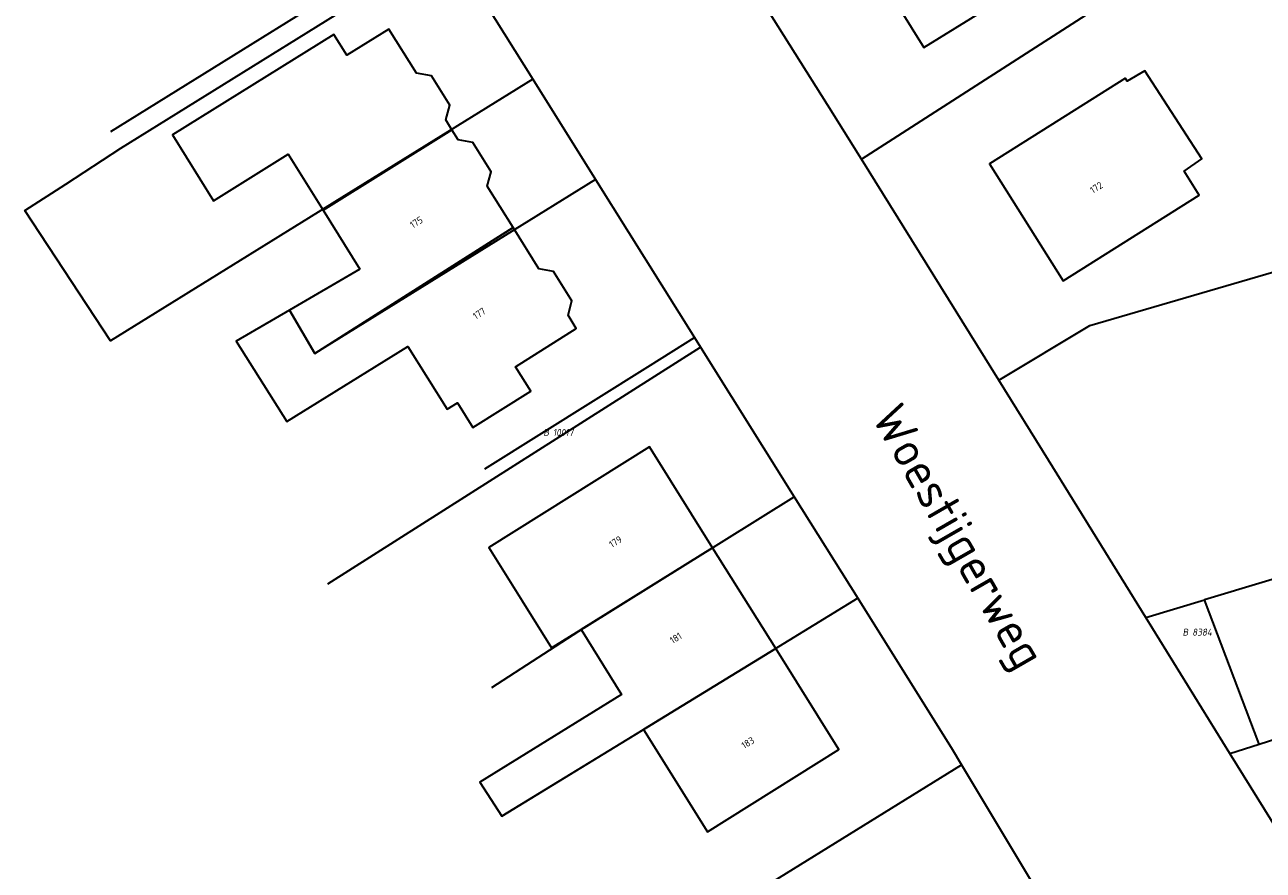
# Model space of a CAD drawing. Header units: metres. Extents: x 154989 to 155512, y 461341 to 461832.
# Tile 2 of 46: x 155101 to 155164, y 461571 to 461614. Entities that reach past the tile are written whole.
import ezdxf
from ezdxf.enums import TextEntityAlignment as Align
from ezdxf.lldxf.tags import DXFTag

# ---------------------------------------------------------------- set-up
doc = ezdxf.new("R2010")
doc.units = ezdxf.units.M
doc.layers.add('B-WE-KG-GRENS_PERCEEL-S', color=150, linetype='Continuous', lineweight=25, true_color=0x007fff, plot=False)
for name, color, linetype, lineweight in [('B-WE-OG-BEBOUWING-G', 7, 'Continuous', 35), ('B-WE-OG-BEBOUWING_HUISNUMMER-T18', 10, 'Continuous', 18), ('X-XX-AL-T18', 10, 'Continuous', 18)]:
    doc.layers.add(name, color=color, linetype=linetype, lineweight=lineweight)
doc.layers.add('N-WE-KG-GRENS_KADASTRAAL-G', color=150, linetype='KG-KADASTRAAL-SO', lineweight=35, true_color=0x007fff)
doc.styles.add('NLCS-ISO', font='NLCS-ISO.ttf')
doc.styles.add('NLCS-ISO-M1000-T18', font='NLCS-ISO.ttf', dxfattribs={"height": 1.8})
doc.styles.add('NLCS-ISO-M200-T18', font='NLCS-ISO.ttf', dxfattribs={"height": 0.36})
tags = doc.linetypes.add('KG-KADASTRAAL-SO', pattern='A,5.5,-2,["K",Standard,S=1.8,R=0,X=0,Y=-0.9],-2,5.5,-2,[5,NLCS.SHX,S=0.75,R=0,X=0,Y=0],-2', length=19).pattern_tags.tags
tags[6] = DXFTag(74, 10)

# ---------------------------------------------------------------- blocks, each defined once
blk = doc.blocks.new('SKG-PERCEELNUMMER-SO')
at = {"style": 'NLCS-ISO', "oblique": 10, "flags": 1}
for tag, p in [('GEMEENTECODE', (0, 2.55)), ('PERCEELGROOTTE', (0, -2.45))]:
    blk.add_attdef(tag, text='', height=1.8, dxfattribs=at).set_placement(p, align=Align.MIDDLE_CENTER)
at = {"style": 'NLCS-ISO', "oblique": 10}
blk.add_attdef('SECTIE', text='', height=1.8, dxfattribs=at).set_placement((-0.5, 0), align=Align.MIDDLE_RIGHT)
blk.add_attdef('PERCEELNUMMER', text='', height=1.8, dxfattribs=at).set_placement((0.5, 0), align=Align.MIDDLE_LEFT)

msp = doc.modelspace()

# ---------------------------------------------------------------- linework, layer by layer
at = {"layer": 'B-WE-OG-BEBOUWING-G', "flags": 128}
for points in [[(155143.8, 461617.98), (155146.965, 461612.865), (155153.42, 461616.859), (155156.577, 461618.812), (155154.633, 461621.867), (155158.379, 461624.25), (155156.805, 461626.724), (155156.456, 461626.502), (155153.459, 461624.595), (155150.926, 461622.984), (155143.592, 461618.317)], [(155116.094, 461604.512), (155122.715, 461608.642), (155122.396, 461609.152), (155122.6, 461609.902), (155121.658, 461611.406), (155120.895, 461611.548), (155119.474, 461613.818), (155117.32, 461612.469), (155116.645, 461613.546), (155108.356, 461608.375), (155110.468, 461604.99), (155114.303, 461607.382)], [(155157.328, 461611.292), (155150.343, 461606.887), (155154.131, 461600.878), (155161.117, 461605.283), (155160.345, 461606.507), (155161.255, 461607.153), (155158.323, 461611.675), (155157.428, 461611.133)], [(155117.982, 461601.485), (155114.372, 461599.379), (155115.668, 461597.138), (155125.858, 461603.622), (155124.529, 461605.745), (155124.732, 461606.487), (155123.789, 461607.992), (155123.034, 461608.132), (155122.715, 461608.642), (155116.094, 461604.512)], [(155114.372, 461599.379), (155111.634, 461597.781), (155114.229, 461593.656), (155120.456, 461597.507), (155122.479, 461594.277), (155123.007, 461594.608), (155123.795, 461593.349), (155126.765, 461595.209), (155125.977, 461596.468), (155129.11, 461598.429), (155128.683, 461599.111), (155128.886, 461599.855), (155127.943, 461601.359), (155127.187, 461601.5), (155125.858, 461603.622), (155115.668, 461597.138)], [(155127.842, 461582.012), (155129.357, 461582.955), (155136.117, 461587.165), (155132.876, 461592.349), (155124.61, 461587.182), (155126.323, 461584.442)], [(155129.357, 461582.955), (155131.436, 461579.63), (155124.146, 461575.109), (155125.289, 461573.363), (155132.567, 461577.819), (155139.356, 461581.983), (155136.117, 461587.165)], [(155132.567, 461577.819), (155135.851, 461572.566), (155142.604, 461576.787), (155139.356, 461581.983)]]:
    msp.add_lwpolyline(points, close=True, dxfattribs=at)
at = {"layer": 'N-WE-KG-GRENS_KADASTRAAL-G', "ltscale": 0.2, "flags": 128}
for points in [[(155143.76, 461607.135), (155162.828, 461619.402)], [(155122.006, 461619.01), (155105.161, 461608.536)], [(155126.871, 461611.242), (155105.164, 461597.799), (155100.761, 461604.498), (155102.864, 461605.846), (155105.698, 461607.692), (155122.536, 461618.163)], [(155122.536, 461618.163), (155126.871, 461611.242)], [(155143.76, 461607.135), (155142.027, 461609.924), (155138.697, 461615.202)], [(155126.871, 461611.242), (155130.097, 461606.091)], [(155150.823, 461595.769), (155143.76, 461607.135)], [(155150.823, 461595.769), (155155.502, 461598.58), (155183.339, 461606.706)], [(155130.097, 461606.091), (155115.668, 461597.138), (155114.372, 461599.379)], [(155130.097, 461606.091), (155135.183, 461597.968)], [(155116.331, 461585.305), (155135.492, 461597.475)], [(155132.917, 461596.55), (155135.183, 461597.968)], [(155135.183, 461597.968), (155135.492, 461597.475)], [(155135.492, 461597.475), (155140.313, 461589.778)], [(155124.399, 461591.22), (155132.917, 461596.55)], [(155158.383, 461583.573), (155153.375, 461591.663), (155150.823, 461595.769)], [(155190.793, 461593.343), (155188.594, 461592.664), (155161.401, 461584.481)], [(155129.51, 461583.052), (155140.313, 461589.778)], [(155140.313, 461589.778), (155143.574, 461584.57)], [(155164.204, 461577.071), (155194.449, 461586.79)], [(155143.574, 461584.57), (155132.725, 461577.914)], [(155143.574, 461584.57), (155148.429, 461576.819), (155148.915, 461576.007)], [(155158.383, 461583.573), (155161.401, 461584.481)], [(155164.204, 461577.071), (155161.401, 461584.481)], [(155162.705, 461576.59), (155158.383, 461583.573)], [(155129.51, 461583.052), (155124.744, 461579.968)], [(155132.725, 461577.914), (155125.289, 461573.363)], [(155162.705, 461576.59), (155164.204, 461577.071)], [(155165.976, 461571.32), (155165.199, 461572.561), (155162.705, 461576.59)], [(155129.342, 461563.901), (155148.915, 461576.007)], [(155148.915, 461576.007), (155154.093, 461567.349)]]:
    msp.add_lwpolyline(points, dxfattribs=at)

# ---------------------------------------------------------------- block references
at = {"layer": 'B-WE-KG-GRENS_PERCEEL-S', "xscale": 0.2, "yscale": 0.2, "zscale": 0.2}
for p, values in [((155127.809, 461593.092), {'PERCEELNUMMER': '10017', 'SECTIE': 'B'}), ((155160.665, 461582.825), {'PERCEELNUMMER': '8384', 'SECTIE': 'B'})]:
    msp.add_blockref('SKG-PERCEELNUMMER-SO', p, dxfattribs=at).add_auto_attribs(values)

# ---------------------------------------------------------------- texts
at = {"layer": 'B-WE-OG-BEBOUWING_HUISNUMMER-T18', "style": 'NLCS-ISO-M200-T18'}
for s, rotation, p in [('172', 32.2, (155155.838, 461605.671)), ('175', 32.6, (155120.889, 461603.886)), ('177', 32.6, (155124.122, 461599.199)), ('179', 32, (155131.127, 461587.47)), ('181', 32, (155134.223, 461582.521)), ('183', 32, (155137.927, 461577.14))]:
    msp.add_text(s, height=0.36, rotation=rotation, dxfattribs=at).set_placement(p, align=Align.MIDDLE)
at = {"layer": 'X-XX-AL-T18', "style": 'NLCS-ISO-M1000-T18'}
msp.add_text('Woestijgerweg', height=1.8, rotation=299.9, dxfattribs=at).set_placement((155148.564, 461587.623), align=Align.MIDDLE)

doc.saveas('drawing.dxf')
